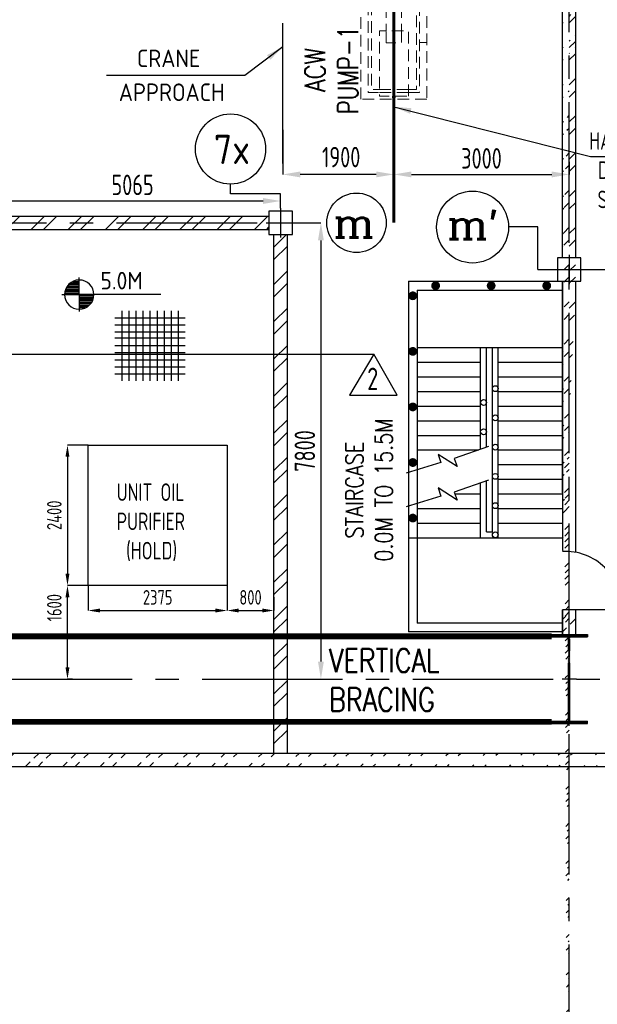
# Model space of a CAD drawing. Extents: x -7650383 to 4934791, y -114316 to 1826789.
# Tile 63 of 256: x 259994 to 269871, y 258396 to 275228. Entities that reach past the tile are written whole.
import ezdxf
from ezdxf.enums import TextEntityAlignment as Align

# ---------------------------------------------------------------- set-up
doc = ezdxf.new("R2010")
doc.units = 0
doc.header["$LTSCALE"] = 800
doc.header["$MEASUREMENT"] = 0
for name, pattern in [('CENTER', [2, 1.25, -0.25, 0.25, -0.25]), ('CENTER2', [1.125, 0.75, -0.125, 0.125, -0.125]), ('DASHDOT', [1, 0.5, -0.25, 0, -0.25]), ('HIDDEN', [0.375, 0.25, -0.125])]:
    doc.linetypes.add(name, pattern=pattern)
doc.layers.get('0').update_dxf_attribs({"linetype": 'CONTINUOUS'})
for name, color, linetype in [('0-7-COL', 2, 'CENTER'), ('Aux_col', 7, 'CONTINUOUS'), ('COL', 1, 'CENTER'), ('DIM', 4, 'CONTINUOUS'), ('FORMAT', 7, 'CONTINUOUS'), ('GRID', 8, 'CENTER'), ('HANGERS', 1, 'CONTINUOUS'), ('HATCH', 9, 'CONTINUOUS'), ('REV2', 2, 'CONTINUOUS'), ('STR', 2, 'CONTINUOUS'), ('T', 3, 'CONTINUOUS'), ('TEXT', 3, 'CONTINUOUS'), ('WALL', 6, 'CONTINUOUS')]:
    doc.layers.add(name, color=color, linetype=linetype)
doc.layers.add('EQPT', color=8, linetype='HIDDEN', lineweight=9)
doc.styles.add('ROMANC', font='romanc')
doc.styles.add('ROMANS', font='ISO9.shx', dxfattribs={"width": 0.8})
doc.styles.add('S1', font='SIMPLEX.SHX', dxfattribs={"height": 200})
doc.styles.add('S3', font='ROMANS1.SHX', dxfattribs={"width": 0.8})
doc.styles.get("Standard").update_dxf_attribs({"font": 'ISO9'})
doc.dimstyles.get("Standard").update_dxf_attribs({"dimtxt": 0.18, "dimasz": 0.18, "dimexe": 0.18, "dimexo": 0.0625, "dimgap": 0.09, "dimtad": 0, "dimtih": 1, "dimtoh": 1, "dimdec": 4, "dimzin": 0, "dimdsep": 46, "dimtxsty": 'Standard', "dimcen": 0.09, "dimadec": 0, "dimazin": 0, "dimtfac": 1, "dimtdec": 4, "dimtofl": 0, "dimtmove": 0, "dimatfit": 3, "dimfxl": 1, "dimtolj": 1, "dimtzin": 0, "dimarcsym": 0})
doc.dimstyles.new('STANDARD$0', dxfattribs={"dimtxt": 250, "dimasz": 200, "dimexe": 0, "dimexo": 0, "dimgap": 100, "dimtad": 1, "dimdec": 0, "dimzin": 0, "dimdsep": 46, "dimtxsty": 'S1', "dimcen": 0, "dimadec": 0, "dimazin": 0, "dimtfac": 1, "dimtdec": 0, "dimtmove": 2, "dimatfit": 3, "dimfxl": 1, "dimtolj": 1, "dimtzin": 0, "dimarcsym": 0})
pattern_1 = [(45, (177457.17, 215002.9), (-318.198, 318.198), []), (45, (177669.3, 215002.9), (-318.198, 318.198), [])]

# ---------------------------------------------------------------- blocks, each defined once
blk = doc.blocks.new('*D292')
at = {"layer": 'DIM', "color": 9, "linetype": 'Continuous', "lineweight": -2, "transparency": 16777216}
for p, q in [((264448, 271756), (265145, 271756)), ((265145, 271456), (265145, 264256)), ((265028, 263956), (265145, 263956))]:
    blk.add_line(p, q, dxfattribs=at)
at = {"layer": 'DIM', "color": 9, "linetype": 'Continuous', "transparency": 16777216}
for points in [[(265095, 271456), (265195, 271456), (265145, 271756)], [(265095, 264256), (265195, 264256), (265145, 263956)]]:
    blk.add_solid(points, dxfattribs=at)
at = {"layer": 'DIM', "linetype": 'Continuous', "transparency": 16777216, "insert": (264870, 267856), "char_height": 350, "attachment_point": 5, "rotation": 90, "style": 'ROMANS'}
blk.add_mtext('\\A1;7800', dxfattribs=at)
blk = doc.blocks.new('A$C41E52089')
at = {"layer": 'COL'}
h = blk.add_hatch(dxfattribs=at)
h.set_pattern_fill('ANSI31', color=256, scale=100, style=0)
h.paths.add_polyline_path([(310, -720), (0, -720), (0, -760), (310, -760)])
h.paths.add_polyline_path([(0, -720), (-310, -720), (-310, -760), (0, -760)])
h.paths.add_polyline_path([(0, 0), (-13, 0), (-13, -720), (0, -720)])
h.paths.add_polyline_path([(0, 720), (-13, 720), (-13, 0), (0, 0)])
h.paths.add_polyline_path([(12, 0), (0, 0), (0, -720), (12, -720)])
h.paths.add_polyline_path([(12, 720), (0, 720), (0, 0), (12, 0)])
h.paths.add_polyline_path([(310, 760), (0, 760), (0, 720), (12, 720), (310, 720)])
h.paths.add_polyline_path([(0, 760), (-310, 760), (-310, 720), (0, 720)])
for p, q in [((-310, 760), (310, 760)), ((-310, 760), (-310, 720)), ((-310, 720), (310, 720)), ((-13, -720), (-13, 720)), ((12, -720), (12, 720)), ((310, 760), (310, 720)), ((-310, -720), (310, -720)), ((-310, -760), (-310, -720)), ((-310, -760), (310, -760)), ((310, -760), (310, -720))]:
    blk.add_line(p, q, dxfattribs=at)
at = {"layer": 'COL', "color": 2}
for p, q in [((0, -800), (0, 800)), ((123, 0), (-123, 0))]:
    blk.add_line(p, q, dxfattribs=at)
blk = doc.blocks.new('*D382')
at = {"layer": 'DIM', "color": 9, "linetype": 'Continuous', "lineweight": -2, "transparency": 16777216}
for p, q in [((266391, 272999), (266391, 272583)), ((269391, 272796), (269391, 272583)), ((266691, 272583), (269091, 272583))]:
    blk.add_line(p, q, dxfattribs=at)
at = {"layer": 'DIM', "color": 9, "linetype": 'Continuous', "transparency": 16777216}
for points in [[(266691, 272633), (266691, 272533), (266391, 272583)], [(269091, 272633), (269091, 272533), (269391, 272583)]]:
    blk.add_solid(points, dxfattribs=at)
at = {"layer": 'DIM', "linetype": 'Continuous', "transparency": 16777216, "insert": (267891, 272858), "char_height": 350, "attachment_point": 5, "style": 'ROMANS'}
blk.add_mtext('\\A1;3000', dxfattribs=at)
blk = doc.blocks.new('A$C7AD0325D')
at = {"layer": 'EQPT'}
for p, q in [((12740, 3210), (12340, 3055)), ((12740, 3210), (14140, 3210)), ((14140, 3210), (14540, 3055)), ((14140, 3210), (14140, 2290)), ((12340, 2486), (12340, 3014)), ((14540, 2486), (14540, 3014)), ((14540, 2486), (14540, 3014)), ((12340, 2445), (12740, 2290)), ((14540, 2445), (14140, 2290)), ((17597, 1948), (17597, 2405)), ((17599, 1948), (17599, 2405)), ((17599, 2405), (17980, 2339)), ((19076, 2313), (19432, 2380)), ((19432, 1974), (19432, 2380)), ((19434, 1974), (19434, 2380)), ((12740, 2290), (14140, 2290)), ((17980, 2015), (17980, 2339)), ((17980, 2339), (18020, 2339)), ((19076, 2313), (19011, 2313)), ((19076, 2040), (19076, 2313)), ((19076, 2040), (19011, 2040)), ((19076, 2040), (19432, 1974)), ((17599, 1948), (17980, 2015)), ((17980, 2015), (18020, 2015)), ((12740, 510), (12340, 355)), ((12740, 510), (14140, 510)), ((14140, 510), (14540, 355)), ((14140, 510), (14140, -410)), ((12340, -214), (12340, 314)), ((14540, -214), (14540, 314)), ((14540, -214), (14540, 314)), ((12340, -213), (12740, -368)), ((14540, -255), (14140, -410)), ((12740, -410), (14140, -410)), ((17597, -895), (17597, -1352)), ((17599, -895), (17980, -961)), ((17599, -895), (17599, -1352)), ((17980, -1285), (17980, -961)), ((17980, -961), (18020, -961)), ((19076, -987), (19011, -987)), ((19076, -987), (19432, -920)), ((19076, -1260), (19076, -987)), ((19432, -1326), (19432, -920)), ((19434, -1326), (19434, -920)), ((17599, -1352), (17980, -1285)), ((17980, -1285), (18020, -1285)), ((19076, -1260), (19011, -1260)), ((19076, -1260), (19432, -1326))]:
    blk.add_line(p, q, dxfattribs=at)
for points in [[(12740, 3334), (12740, 2166), (12710, 2166), (12710, 3334)], [(12770, 3334), (12770, 2166), (12740, 2166), (12740, 3334)], [(12340, 3175), (12340, 2325), (12318, 2325), (12318, 3175)], [(12362, 3175), (12362, 2325), (12340, 2325), (12340, 3175)], [(14518, 3175), (14518, 2325), (14540, 2325), (14540, 3175)], [(14540, 3175), (14540, 2325), (14562, 2325), (14562, 3175)], [(12740, 634), (12740, -534), (12710, -534), (12710, 634)], [(12770, 634), (12770, -534), (12740, -534), (12740, 634)], [(12340, 475), (12340, -375), (12318, -375), (12318, 475)], [(12362, 475), (12362, -375), (12340, -375), (12340, 475)], [(14540, 475), (14540, -375), (14562, -375), (14562, 475)]]:
    blk.add_lwpolyline(points, close=True, dxfattribs=at)
for points in [[(17978, 2384), (17978, 2702), (19103, 2702), (19103, 382), (17978, 382), (17978, 1959)], [(14540, 475), (14518, 475), (14518, -375), (14540, -375)], [(17978, -900), (17978, -598), (19103, -598), (19103, -2918), (17978, -2918), (17978, -1346)]]:
    blk.add_lwpolyline(points, dxfattribs=at)
at = {"layer": 'EQPT', "flags": 128}
for points in [[(18981, 2383), (18981, 2595), (18101, 2595), (18101, 2339)], [(18411, 2545), (18156, 2545), (18156, 2339)], [(18671, 2384), (18671, 2572), (18411, 2572), (18411, 2384)], [(18671, 2545), (18411, 2545)], [(18926, 2313), (18926, 2545), (18671, 2545)], [(18040, 2405), (18020, 2405), (18020, 1948), (18040, 1948), (18040, 2405)], [(18040, 2405), (18060, 2405), (18060, 1948), (18040, 1948), (18040, 2405)], [(18411, 2425), (18257, 2425), (18257, 2339)], [(18356, 2339), (18366, 2352), (18379, 2362)], [(18720, 2364), (18720, 2384), (18363, 2384), (18363, 2364), (18720, 2364)], [(18379, 2364), (18379, 1990)], [(18407, 2384), (18411, 2387)], [(18825, 2313), (18825, 2425), (18671, 2425)], [(18671, 2387), (18676, 2384)], [(18704, 2364), (18704, 1990)], [(18704, 2362), (18729, 2313)], [(18040, 2177), (18040, 2339)], [(18040, 2177), (18040, 2339)], [(18379, 2339), (18060, 2339)], [(18704, 2313), (18970, 2313)], [(18990, 1999), (18970, 1999), (18970, 2355), (18990, 2355), (18990, 1999)], [(18990, 2177), (18990, 2355)], [(18990, 1999), (19011, 1999), (19011, 2355), (18990, 2355), (18990, 1999)], [(18040, 2015), (18040, 2177)], [(18671, 1929), (18825, 1929), (18825, 2040)], [(18704, 2040), (18970, 2040)], [(18704, 1992), (18729, 2040)], [(18791, 545), (18926, 545), (18926, 2040)], [(18990, 2177), (19107, 2177)], [(18990, 1999), (18990, 2177)], [(18379, 2015), (18060, 2015)], [(18101, 2015), (18101, 495), (18293, 495)], [(18156, 2015), (18156, 545), (18291, 545)], [(18257, 2015), (18257, 1929), (18411, 1929)], [(18379, 1992), (18366, 2002), (18356, 2015)], [(18720, 1970), (18720, 1990), (18363, 1990), (18363, 1970), (18720, 1970)], [(18411, 1967), (18407, 1970)], [(18411, 1970), (18411, 1548)], [(18671, 1970), (18671, 1548)], [(18676, 1970), (18671, 1967)], [(18789, 495), (18981, 495), (18981, 1967)], [(18789, 430), (18789, 1548), (18293, 1548), (18293, 430), (18789, 430)], [(18417, 1345), (18411, 1345), (18411, 1548)], [(18671, 1548), (18671, 1345), (18418, 1345)], [(19104, 1350), (18981, 1350)], [(18291, 545), (18791, 545)], [(18293, 495), (18789, 495)], [(18566, 430), (18566, 405), (18516, 405), (18516, 430)], [(18981, -917), (18981, -705), (18101, -705), (18101, -961)], [(18411, -755), (18156, -755), (18156, -961)], [(18671, -916), (18671, -728), (18411, -728), (18411, -916)], [(18671, -755), (18411, -755)], [(18926, -987), (18926, -755), (18671, -755)], [(18040, -895), (18020, -895), (18020, -1352), (18040, -1352), (18040, -895)], [(18040, -895), (18060, -895), (18060, -1352), (18040, -1352), (18040, -895)], [(18040, -1123), (18040, -961)], [(18040, -1123), (18040, -961)], [(18379, -961), (18060, -961)], [(18411, -875), (18257, -875), (18257, -961)], [(18356, -961), (18366, -948), (18379, -938)], [(18720, -936), (18720, -916), (18363, -916), (18363, -936), (18720, -936)], [(18379, -936), (18379, -1310)], [(18407, -916), (18411, -913)], [(18825, -987), (18825, -875), (18671, -875)], [(18671, -913), (18676, -916)], [(18704, -936), (18704, -1310)], [(18704, -938), (18729, -987)], [(18704, -987), (18970, -987)], [(18990, -1301), (18970, -1301), (18970, -945), (18990, -945), (18990, -1301)], [(18990, -1123), (18990, -945)], [(18990, -1301), (19011, -1301), (19011, -945), (18990, -945), (18990, -1301)], [(18990, -1123), (18990, -945)], [(18040, -1285), (18040, -1123)], [(18990, -1123), (19107, -1123)], [(18990, -1301), (18990, -1123)], [(18379, -1285), (18060, -1285)], [(18101, -1285), (18101, -2805), (18293, -2805)], [(18156, -1285), (18156, -2755), (18291, -2755)], [(18257, -1285), (18257, -1371), (18411, -1371)], [(18379, -1308), (18366, -1298), (18356, -1285)], [(18720, -1330), (18720, -1310), (18363, -1310), (18363, -1330), (18720, -1330)], [(18411, -1333), (18407, -1330)], [(18411, -1330), (18411, -1752)], [(18671, -1371), (18825, -1371), (18825, -1260)], [(18671, -1330), (18671, -1752)], [(18676, -1330), (18671, -1333)], [(18704, -1260), (18970, -1260)], [(18704, -1308), (18729, -1260)], [(18789, -2805), (18981, -2805), (18981, -1333)], [(18791, -2755), (18926, -2755), (18926, -1260)], [(18789, -2870), (18789, -1752), (18293, -1752), (18293, -2870), (18789, -2870)], [(18417, -1955), (18411, -1955), (18411, -1752)], [(18671, -1752), (18671, -1955), (18418, -1955)], [(19104, -1950), (18981, -1950)], [(18291, -2755), (18791, -2755)], [(18293, -2805), (18789, -2805)], [(18566, -2870), (18566, -2895), (18516, -2895), (18516, -2870)]]:
    blk.add_lwpolyline(points, dxfattribs=at)
blk = doc.blocks.new('*D436')
at = {"layer": 'DIM', "color": 9, "linetype": 'Continuous', "lineweight": -2, "transparency": 16777216}
for p, q in [((264491, 273348), (264491, 272583)), ((266391, 273305), (266391, 272583)), ((266091, 272583), (264791, 272583))]:
    blk.add_line(p, q, dxfattribs=at)
at = {"layer": 'DIM', "color": 9, "linetype": 'Continuous', "transparency": 16777216}
for points in [[(264791, 272633), (264791, 272533), (264491, 272583)], [(266091, 272633), (266091, 272533), (266391, 272583)]]:
    blk.add_solid(points, dxfattribs=at)
at = {"layer": 'DIM', "linetype": 'Continuous', "transparency": 16777216, "insert": (265491, 272880), "char_height": 350, "attachment_point": 5, "style": 'ROMANS'}
blk.add_mtext('\\A1;1900', dxfattribs=at)
blk = doc.blocks.new('*X52')
at = {"color": 0}
for p, q in [((36102, 29300), (36330, 29300)), ((36115, 29325), (36330, 29325)), ((36132, 29350), (36330, 29350)), ((36154, 29375), (36330, 29375)), ((36183, 29400), (36330, 29400)), ((36226, 29425), (36330, 29425)), ((36080, 29200), (36330, 29200)), ((36081, 29225), (36330, 29225)), ((36085, 29250), (36330, 29250)), ((36092, 29275), (36330, 29275))]:
    blk.add_line(p, q, dxfattribs=at)
blk = doc.blocks.new('LEVEL')
for p, q in [((0, 0), (0, 294)), ((-295, 0), (0, 0)), ((1393, 0), (0, 0)), ((0, 0), (0, -290))]:
    blk.add_line(p, q)
for start, end in [(90, 180), (0, 90), (180, 270), (270, 0)]:
    blk.add_arc((0, 0), 250, start, end)
blk.add_blockref('*X52', (-36330, -29198))
at = {"rotation": 180}
blk.add_blockref('*X52', (36330, 29198), dxfattribs=at)
at = {"flags": 4}
blk.add_attdef('LEVEL', (336, 101), '', height=250, dxfattribs=at)
blk = doc.blocks.new('Grating')
at = {"layer": 'TEXT', "flags": 128}
for points in [[(323166, 256595), (323166, 254195)], [(323406, 256595), (323406, 254195)], [(323646, 256595), (323646, 254195)], [(323646, 256595), (323646, 254195)], [(323886, 256595), (323886, 254195)], [(324126, 256595), (324126, 254195)], [(324126, 256595), (324126, 254195)], [(324366, 256595), (324366, 254195)], [(324366, 256595), (324366, 254195)], [(324606, 256595), (324606, 254195)], [(324846, 256595), (324846, 254195)], [(325086, 256595), (325086, 254195)], [(322926, 256355), (325326, 256355)], [(322926, 256115), (325326, 256115)], [(322926, 255875), (325326, 255875)], [(322926, 255668), (325326, 255668)], [(322926, 255411), (325326, 255411)], [(322926, 255171), (325326, 255171)], [(322926, 254915), (325326, 254915)], [(322926, 254675), (325326, 254675)], [(322926, 254435), (325326, 254435)]]:
    blk.add_lwpolyline(points, dxfattribs=at)
blk = doc.blocks.new('*D488')
at = {"layer": 'DIM', "color": 9, "lineweight": -2, "transparency": 16777216}
for p, q in [((260898, 265556), (260811, 265556)), ((260811, 264156), (260811, 265356)), ((260898, 263956), (260811, 263956))]:
    blk.add_line(p, q, dxfattribs=at)
at = {"layer": 'DIM', "color": 9, "transparency": 16777216}
for points in [[(260777, 265356), (260844, 265356), (260811, 265556)], [(260777, 264156), (260844, 264156), (260811, 263956)]]:
    blk.add_solid(points, dxfattribs=at)
at = {"layer": 'DIM', "transparency": 16777216, "insert": (260586, 265177), "char_height": 250, "attachment_point": 5, "rotation": 90, "style": 'ROMANS'}
blk.add_mtext('\\A1;1600', dxfattribs=at)
blk = doc.blocks.new('*D489')
at = {"layer": 'DIM', "color": 9, "lineweight": -2, "transparency": 16777216}
for p, q in [((263541, 265355), (263541, 265128)), ((264341, 265355), (264341, 265128)), ((263741, 265128), (264141, 265128))]:
    blk.add_line(p, q, dxfattribs=at)
at = {"layer": 'DIM', "color": 9, "transparency": 16777216}
for points in [[(263741, 265162), (263741, 265095), (263541, 265128)], [(264141, 265162), (264141, 265095), (264341, 265128)]]:
    blk.add_solid(points, dxfattribs=at)
at = {"layer": 'DIM', "transparency": 16777216, "insert": (263941, 265353), "char_height": 250, "attachment_point": 5, "style": 'ROMANS'}
blk.add_mtext('\\A1;800', dxfattribs=at)
blk = doc.blocks.new('*D490')
at = {"layer": 'DIM', "color": 9, "lineweight": -2, "transparency": 16777216}
for p, q in [((261166, 267956), (260811, 267956)), ((260811, 267756), (260811, 265756)), ((261166, 265556), (260811, 265556))]:
    blk.add_line(p, q, dxfattribs=at)
at = {"layer": 'DIM', "color": 9, "transparency": 16777216}
for points in [[(260777, 267756), (260844, 267756), (260811, 267956)], [(260777, 265756), (260844, 265756), (260811, 265556)]]:
    blk.add_solid(points, dxfattribs=at)
at = {"layer": 'DIM', "transparency": 16777216, "insert": (260586, 266756), "char_height": 250, "attachment_point": 5, "rotation": 90, "style": 'ROMANS'}
blk.add_mtext('\\A1;2400', dxfattribs=at)
blk = doc.blocks.new('*D491')
at = {"layer": 'DIM', "color": 9, "lineweight": -2, "transparency": 16777216}
for p, q in [((261166, 265556), (261166, 265128)), ((263541, 265556), (263541, 265128)), ((261366, 265128), (263341, 265128))]:
    blk.add_line(p, q, dxfattribs=at)
at = {"layer": 'DIM', "color": 9, "transparency": 16777216}
for points in [[(261366, 265162), (261366, 265095), (261166, 265128)], [(263341, 265162), (263341, 265095), (263541, 265128)]]:
    blk.add_solid(points, dxfattribs=at)
at = {"layer": 'DIM', "transparency": 16777216, "insert": (262354, 265353), "char_height": 250, "attachment_point": 5, "style": 'ROMANS'}
blk.add_mtext('\\A1;2375', dxfattribs=at)
blk = doc.blocks.new('REV-2')
at = {"layer": 'REV2', "color": 20, "linetype": 'Continuous'}
for p, q in [((37170, 56645), (36750, 55946)), ((37569, 55946), (37170, 56645)), ((36750, 55946), (37569, 55946))]:
    blk.add_line(p, q, dxfattribs=at)
at = {"layer": 'REV2', "color": 20, "linetype": 'Continuous', "style": 'ROMANS', "width": 0.8}
blk.add_text('2', height=383, dxfattribs=at).set_placement((37056, 56034))
blk = doc.blocks.new('*D494')
at = {"layer": 'DIM', "color": 9, "linetype": 'Continuous', "lineweight": -2, "transparency": 16777216}
for p, q in [((259391, 272339), (259391, 272129)), ((259691, 272129), (264156, 272129)), ((264456, 272006), (264456, 272129))]:
    blk.add_line(p, q, dxfattribs=at)
at = {"layer": 'DIM', "color": 9, "linetype": 'Continuous', "transparency": 16777216}
for points in [[(259691, 272179), (259691, 272079), (259391, 272129)], [(264156, 272179), (264156, 272079), (264456, 272129)]]:
    blk.add_solid(points, dxfattribs=at)
at = {"layer": 'DIM', "linetype": 'Continuous', "transparency": 16777216, "insert": (261924, 272404), "char_height": 350, "attachment_point": 5, "style": 'ROMANS'}
blk.add_mtext('\\A1;5065', dxfattribs=at)
blk = doc.blocks.new('star')
at = {"layer": 'HATCH'}
h = blk.add_hatch(dxfattribs=at)
h.set_pattern_fill('ANSI32', color=256, scale=1200, style=0)
h.set_pattern_definition([(45, (6054.24, -52339.4), (-318.198, 318.198), []), (45, (6266.37, -52339.4), (-318.198, 318.198), [])])
edge = h.paths.add_edge_path()
edge.add_line((92049, 49704), (92049, 50135))
edge.add_line((91819, 49704), (91819, 50135))
at = {"layer": 'DIM', "const_width": 75, "flags": 128}
for points, elevation in [([(89649, 55716, 1), (89649, 55641, 1)], -24), ([(90599, 55716, 1), (90599, 55641, 1)], -24), ([(91549, 55716, 1), (91549, 55641, 1)], -24), ([(89259, 55543, -1), (89259, 55468, -1)], -370380), ([(89259, 54593, -1), (89259, 54518, -1)], -370380), ([(89259, 53643, -1), (89259, 53568, -1)], -370380), ([(89259, 52693, -1), (89259, 52618, -1)], -370380), ([(89259, 51743, -1), (89259, 51668, -1)], -370380)]:
    blk.add_lwpolyline(points, format="xyb", close=True, dxfattribs=dict(at, elevation=elevation))
at = {"layer": 'FORMAT', "elevation": 0, "flags": 128}
for points in [[(90556, 52928), (89966, 52724), (90016, 52585), (89693, 52795), (89737, 52653), (89148, 52472)], [(90556, 52353), (89966, 52149), (90016, 52009), (89693, 52220), (89737, 52078), (89148, 51897)]]:
    blk.add_lwpolyline(points, dxfattribs=at)
at = {"layer": 'STR'}
for p, q in [((89334, 54620, -363352), (91819, 54620, -14056)), ((90419, 52880, 0), (90419, 54620, 0)), ((90519, 52915, 0), (90519, 54620, 0)), ((90619, 51470, 0), (90619, 54620, 0)), ((90719, 51370, 0), (90719, 54620, 0)), ((89334, 54370, 0), (90419, 54370, 0)), ((90719, 54370, 0), (91819, 54370, 0)), ((89334, 54120, 0), (90419, 54120, 0)), ((90719, 54120, 0), (91819, 54120, 0)), ((89334, 53870, 0), (90419, 53870, 0)), ((90719, 53870, 0), (91819, 53870, 0)), ((89284, 53620, 0), (89294, 53620, 0)), ((89334, 53620, 0), (90419, 53620, 0)), ((90719, 53620, 0), (91819, 53620, 0)), ((89334, 53370, 0), (90419, 53370, 0)), ((90719, 53370, 0), (91819, 53370, 0)), ((89334, 53120, 0), (90419, 53120, 0)), ((90719, 53120, 0), (91819, 53120, 0)), ((89334, 52870, 0), (90387, 52870, 0)), ((90719, 52870, 0), (91819, 52870, 0)), ((90719, 52620, 0), (91819, 52620, 0)), ((90719, 52370, 0), (91819, 52370, 0)), ((90419, 51370, 0), (90419, 52305, 0)), ((90519, 51470, 0), (90519, 52340, 0)), ((89977, 52120, 0), (90419, 52120, 0)), ((90719, 52120, 0), (91819, 52120, 0)), ((89334, 51870, 0), (90419, 51870, 0)), ((90719, 51870, 0), (91819, 51870, 0)), ((89334, 51620, 0), (90419, 51620, 0)), ((90719, 51620, 0), (91819, 51620, 0)), ((89184, 51370, -370380), (90419, 51370, 0)), ((90419, 51370, 0), (91819, 51370, 0)), ((90519, 51470, 0), (90619, 51470, 0))]:
    blk.add_line(p, q, dxfattribs=at)
for centre in [(90669, 53918, 0), (90469, 53681, 0), (90669, 53418, 0), (90469, 53181, 0), (90669, 52918, 0), (90669, 52418, 0), (90669, 51918, 0), (90669, 51419, 0)]:
    blk.add_circle(centre, 50, dxfattribs=at)
at = {"layer": 'WALL'}
for p, q in [((89184, 55754), (89184, 49760)), ((89184, 55754, -370380), (91819, 55754, 0)), ((91819, 52135), (91819, 55754)), ((91819, 52135), (91819, 55754)), ((91819, 55754), (91819, 51149)), ((92049, 51135), (92049, 55754)), ((89334, 55604), (89334, 49910)), ((89334, 55604, -370380), (91819, 55604, -370380)), ((91819, 55604, -370380), (91819, 51370, -370380)), ((92819, 50135, 0), (91819, 50135, 0)), ((91819, 50135), (91819, 49760)), ((91819, 49910), (89334, 49910)), ((91819, 49760), (89184, 49760))]:
    blk.add_line(p, q, dxfattribs=at)
blk.add_arc((91871, 50187, 0), 949, 356.8572, 93.1428, dxfattribs=at)

msp = doc.modelspace()

# ---------------------------------------------------------------- hatches: boundary and pattern name
at = {"layer": 'HATCH'}
h = msp.add_hatch(dxfattribs=at)
h.set_pattern_fill('ANSI32', color=256, scale=1200, style=0)
h.set_pattern_definition([(45, (183511.4, 165326.16), (-318.198, 318.198), []), (45, (183723.54, 165326.16), (-318.198, 318.198), [])])
edge = h.paths.add_edge_path()
edge.add_line((269276.2, 266137.9), (269276.2, 270647.9))
edge.add_line((269391.2, 257556.7), (269391.2, 330138.3))
edge.add_line((269506.2, 266137.9), (269506.2, 270647.9))
h = msp.add_hatch(dxfattribs=at)
h.set_pattern_fill('ANSI32', color=256, scale=1200, style=0)
h.set_pattern_definition([(45, (183511.4, 165434.7), (-318.198, 318.198), []), (45, (183723.54, 165434.7), (-318.198, 318.198), [])])
edge = h.paths.add_edge_path()
edge.add_line((269276.2, 271157.6), (269276.2, 277755.3))
edge.add_line((269391.2, 244446.4), (269391.2, 314751.6))
edge.add_line((269506.2, 271157.6), (269506.2, 277755.3))
h = msp.add_hatch(dxfattribs=at)
h.set_pattern_fill('ANSI32', color=256, scale=1200, style=0)
h.set_pattern_definition(pattern_1)
h.paths.add_polyline_path([(247371.2, 267306.4), (247601.2, 267306.4), (247601.2, 262686.5), (247371.2, 262686.5)])
h.paths.add_polyline_path([(247371.2, 271871.4), (247601.2, 271871.4), (247601.2, 269006.4), (247371.2, 269006.4)])
h.paths.add_polyline_path([(247371.2, 271871.4), (249191.2, 271871.4), (249191.2, 271641.4), (247371.2, 271641.4)])
h.paths.add_polyline_path([(259591.2, 271871.4), (264256.2, 271871.4), (264256.2, 271641.4), (259591.2, 271641.4)])
h = msp.add_hatch(dxfattribs=at)
h.set_pattern_fill('ANSI32', color=256, scale=1200, style=0)
h.set_pattern_definition(pattern_1)
h.paths.add_polyline_path([(264341.2, 271556.4), (264571.2, 271556.4), (264571.2, 262686.4), (264341.2, 262686.4)])
h = msp.add_hatch(dxfattribs=at)
h.set_pattern_fill('ANSI32', color=256, scale=1200, style=0)
h.set_pattern_definition([(45, (185011.4, 165104.88), (-318.198, 318.198), []), (45, (185223.54, 165104.88), (-318.198, 318.198), [])])
edge = h.paths.add_edge_path()
edge.add_line((273391.2, 262456.3), (237391.2, 262456.6))
edge.add_line((273391.2, 262686.3), (237391.2, 262686.6))

# ---------------------------------------------------------------- linework, layer by layer
at = {"color": 3}
for p, q in [((259591.2, 271871.4), (264256.2, 271871.4)), ((259591.2, 271641.4), (264256.2, 271641.4)), ((264341.2, 262686.4), (264341.2, 271556.4)), ((264571.2, 262686.4), (264571.2, 271556.4))]:
    msp.add_line(p, q, dxfattribs=at)
at = {"flags": 128}
msp.add_lwpolyline([(264456.2, 272006.4), (264456.2, 272251.9), (263599.7, 272251.9), (263599.7, 272417.1)], dxfattribs=at)
at = {"layer": '0-7-COL', "linetype": 'CENTER2', "ltscale": 4}
msp.add_line((264490.9, 272767.9), (264490.9, 275170.7), dxfattribs=at)
at = {"layer": '0-7-COL', "linetype": 'CENTER2', "ltscale": 2, "const_width": 50, "flags": 128}
msp.add_lwpolyline([(266391.2, 271756.4), (266391.2, 288334)], dxfattribs=at)
at = {"layer": '0-7-COL', "color": 6, "linetype": 'Continuous'}
msp.add_circle((263599.7, 273017.1), 600, dxfattribs=at)
at = {"layer": 'Aux_col'}
for p, q in [((264656.2, 271956.4), (264256.2, 271956.4)), ((264256.2, 271956.4), (264256.2, 271556.4)), ((264456.2, 272006.4), (264456.2, 271506.4)), ((264656.2, 271556.4), (264656.2, 271956.4)), ((264206.2, 271756.4), (264706.2, 271756.4)), ((264256.2, 271556.4), (264656.2, 271556.4)), ((269391.2, 271207.6), (269391.2, 270707.6)), ((269591.2, 271157.6), (269191.2, 271157.6)), ((269191.2, 271157.6), (269191.2, 270757.6)), ((269591.2, 270757.6), (269591.2, 271157.6)), ((269141.2, 270957.6), (269641.2, 270957.6)), ((269191.2, 270757.6), (269591.2, 270757.6))]:
    msp.add_line(p, q, dxfattribs=at)
at = {"layer": 'DIM'}
for centre, radius in [((265753.6, 271756.4), 508.6), ((267738.6, 271683.3), 615.4)]:
    msp.add_circle(centre, radius, dxfattribs=at)
at = {"layer": 'GRID', "linetype": 'CENTER2', "ltscale": 4}
for p, q in [((269391.2, 253416), (269391.2, 303591)), ((247252, 271756.4), (265245, 271756.4)), ((268853.4, 270956.4), (290673.5, 270956.4)), ((191114.6, 263956.4), (306850.7, 263956.4))]:
    msp.add_line(p, q, dxfattribs=at)
at = {"layer": 'GRID', "linetype": 'CENTER2', "ltscale": 4, "flags": 128}
msp.add_lwpolyline([(268853.4, 270956.4), (268853.4, 271686.1), (268354, 271686.1)], dxfattribs=at)
at = {"layer": 'HANGERS', "flags": 128}
msp.add_lwpolyline([(258771.9, 304043.3), (247428.5, 296330.3), (260898.5, 296330.3), (256868.8, 287847.9), (254934.3, 287847.9), (233958.5, 296330.3), (218302.3, 272900.3), (228301.3, 270706.6), (244270.3, 270673.2), (251935.4, 276699), (256599.6, 269508.6), (266050.3, 269508.6)], dxfattribs=at)
at = {"layer": 'STR', "color": 7, "linetype": 'DASHDOT', "const_width": 100}
for points in [[(259691.2, 264686.4), (269091.2, 264686.4)], [(259691.2, 263226.4), (269091.2, 263226.4)]]:
    msp.add_lwpolyline(points, dxfattribs=at)
at = {"layer": 'WALL'}
for p, q in [((269276.2, 271156.4), (269276.2, 277755.3)), ((269506.2, 271156.4), (269506.2, 277755.3)), ((269276.2, 272756.4), (269276.2, 277656.4)), ((269506.2, 272756.4), (269506.2, 277656.4)), ((269276.2, 264716.4), (269276.2, 265137.9)), ((269276.2, 264716.4), (269276.2, 265137.9)), ((269276.2, 265137.9, 53901.1), (269276.2, 264716.4, 1249.2)), ((269506.2, 264706.4), (269506.2, 265137.9)), ((269506.2, 264706.4), (269506.2, 265137.9)), ((269176.2, 264716.4), (269276.2, 264716.4)), ((273391.2, 262686.3), (237391.2, 262686.6)), ((273391.2, 262456.3), (237391.2, 262456.6))]:
    msp.add_line(p, q, dxfattribs=at)
msp.add_lwpolyline([(261166.2, 267956.4), (263541.2, 267956.4), (263541.2, 265556.4), (261166.2, 265556.4)], close=True, dxfattribs=at)

# ---------------------------------------------------------------- block references
for name, p in [('A$C7AD0325D', (247851.2, 276789.4)), ('star', (177457.2, 215002.9)), ('REV-2', (228880.8, 212863.4))]:
    msp.add_blockref(name, p)
ref = msp.add_blockref('LEVEL', (261011.9, 270527.9))
ref.add_attrib('LEVEL', '5.0M', (261374.6, 270617.3), dxfattribs={"height": 300})
at = {"layer": 'COL'}
msp.add_blockref('A$C41E52089', (269391.2, 263956.4), dxfattribs=at)
at = {"layer": 'DIM', "xscale": 0.5, "yscale": 0.5, "zscale": 0.5}
msp.add_blockref('Grating', (100158.9, 141954.9), dxfattribs=at)

# ---------------------------------------------------------------- texts
at = {"layer": '0-7-COL', "color": 6, "linetype": 'Continuous', "style": 'ROMANS'}
msp.add_text('7x', height=500, dxfattribs=at).set_placement((263623.4, 273011.1), align=Align.MIDDLE)
at = {"layer": 'T', "style": 'S3'}
for s, width, p in [('PUMP-1', 0.75, (265783.7, 274368.5)), ('ACW', 0.8, (265218.7, 274373.3))]:
    msp.add_text(s, height=350, rotation=90, dxfattribs=dict(at, width=width)).set_placement(p, align=Align.CENTER)
at = {"layer": 'T', "insert": (265569.7, 265354.4, -320869.7), "char_height": 300, "width": 3893.798, "attachment_point": 1, "rotation": 90, "style": 'S3'}
msp.add_mtext('\\pi1004;STAIRCASE \\P\\pi609.76;0.0M TO 15.5M', dxfattribs=at)
at = {"layer": 'T', "insert": (265283.7, 264472.3), "char_height": 400, "width": 3063.332, "attachment_point": 1, "style": 'S3'}
msp.add_mtext('VERTICAL BRACING', dxfattribs=at)
at = {"layer": 'TEXT'}
for s, height, style, p in [('CRANE ', 300, 'ROMANS', (262626.2, 274567.1)), ('APPROACH', 300, 'ROMANS', (262594, 273988)), ("m'", 500, 'ROMANC', (267742.7, 271729.2)), ('m', 500, 'ROMANC', (265711.4, 271756.4))]:
    msp.add_text(s, height=height, dxfattribs=dict(at, style=style)).set_placement(p, align=Align.MIDDLE)
at = {"layer": 'TEXT', "attachment_point": 1, "style": 'ROMANS'}
for s, insert, char_height, width in [('\\pi816.75;MONORAIL FOR \\P\\pi199.61;HANDLING OF ACW & \\P\\pi348.18;DMCW PUMPS FROM \\P\\pi342.47;SOFIT OF EL. 9.0 M \\P\\pi1605.3;FLOOR', (269533.2, 273806.1), 300, 4273.502), ('\\pi173.19;MONORAIL FOR \\P\\pi298.9;HANDLING OF \\P\\pi53.19;VACUUM PUMPS \\P\\pi98.904;FROM SOFIT OF \\P\\pi58.904;EL. 9.0M FLOOR', (220522.6, 269512.6), 300, 2986.379), ('\\pi122.45;UNIT OIL \\P\\pi122.45;PURIFIER \\P\\pi282.45;(HOLD)', (261530.7, 267301.7), 300, 1742.051), ('\\pi244.39;MONORAIL FOR \\P\\pi124.39;HANDLING OF BF \\P\\pi301.06;VALVES FROM \\P\\pi77.725;SOFIT OF EL. 10M \\P\\pi674.39;FLOOR.', (227849.6, 266697.6), 175, 2028.783)]:
    msp.add_mtext(s, dxfattribs=dict(at, insert=insert, char_height=char_height, width=width))

# ---------------------------------------------------------------- dimensions: what is measured, and where the dimension line sits
at = {"layer": 'DIM', "linetype": 'Continuous'}
dim = msp.add_linear_dim(base=(264490.9, 272583.4), p1=(266391.2, 273304.7), p2=(264490.9, 273348), dimstyle='STANDARD$0', override={"dimtxt": 350, "dimasz": 300, "dimtxsty": 'ROMANS', "dimclrd": 9, "dimclre": 9, "dimclrt": 256, "dimtix": 1, "dimatfit": 0}, dxfattribs=at)
dim.commit()
dim.dimension.update_dxf_attribs({"geometry": '*D436', "text_midpoint": (265490.7, 272879.7), "dimtype": 160})
for base, p1, p2, picture, middle in [((269391.3, 272583.4), (266391.2, 272999.3), (269391.3, 272795.6), '*D382', (267891.3, 272858.4)), ((264456.2, 272129.2), (259391.3, 272339.1), (264456.2, 272006.4), '*D494', (261923.8, 272404.2))]:
    dim = msp.add_linear_dim(base=base, p1=p1, p2=p2, dimstyle='STANDARD$0', override={"dimtxt": 350, "dimasz": 300, "dimtxsty": 'ROMANS', "dimclrd": 9, "dimclre": 9, "dimclrt": 256, "dimtix": 1, "dimatfit": 0}, dxfattribs=at)
    dim.commit()
    dim.dimension.update_dxf_attribs({"geometry": picture, "text_midpoint": middle})
dim = msp.add_linear_dim(base=(265145.5, 263956.4), p1=(264447.7, 271756.4), p2=(265027.6, 263956.4), angle=90, dimstyle='STANDARD$0', override={"dimtxt": 350, "dimasz": 300, "dimtxsty": 'ROMANS', "dimclrd": 9, "dimclre": 9, "dimclrt": 256, "dimtix": 1, "dimatfit": 0}, dxfattribs=at)
dim.commit()
dim.dimension.update_dxf_attribs({"geometry": '*D292', "text_midpoint": (264870.5, 267856.4)})
at = {"layer": 'DIM'}
dim = msp.add_linear_dim(base=(260810.6, 265556.4), p1=(261166.2, 267956.4), p2=(261166.2, 265556.4), angle=90, dimstyle='STANDARD$0', override={"dimtxsty": 'ROMANS', "dimclrd": 9, "dimclre": 9, "dimclrt": 256, "dimtix": 1, "dimatfit": 0, "dimfxl": 0.18}, dxfattribs=at)
dim.commit()
dim.dimension.update_dxf_attribs({"geometry": '*D490', "text_midpoint": (260585.6, 266756.4)})
dim = msp.add_linear_dim(base=(260810.6, 265556.4), p1=(260898, 263956.4), p2=(260898, 265556.4), angle=90, dimstyle='STANDARD$0', override={"dimtxsty": 'ROMANS', "dimclrd": 9, "dimclre": 9, "dimclrt": 256, "dimtix": 1, "dimatfit": 0, "dimfxl": 0.18}, dxfattribs=at)
dim.commit()
dim.dimension.update_dxf_attribs({"geometry": '*D488', "text_midpoint": (260585.6, 265177.2), "dimtype": 160})
for base, p1, p2, picture, middle in [((263541.2, 265128.4), (261166.2, 265556.4), (263541.2, 265556.4), '*D491', (262353.7, 265353.4)), ((264341.2, 265128.4), (263541.2, 265354.6), (264341.2, 265354.6), '*D489', (263941.2, 265353.4))]:
    dim = msp.add_linear_dim(base=base, p1=p1, p2=p2, dimstyle='STANDARD$0', override={"dimtxsty": 'ROMANS', "dimclrd": 9, "dimclre": 9, "dimclrt": 256, "dimtix": 1, "dimatfit": 0, "dimfxl": 0.18}, dxfattribs=at)
    dim.commit()
    dim.dimension.update_dxf_attribs({"geometry": picture, "text_midpoint": middle})

# ---------------------------------------------------------------- leaders
for points in [[(264490.9, 274763), (263841.5, 274275), (261478.3, 274275)], [(266391.2, 273740.7), (269756.7, 272889.1), (273573.4, 272889.1)]]:
    msp.add_leader(points, dimstyle='Standard', override={"dimtxt": 350, "dimasz": 300, "dimexe": 0, "dimexo": 0, "dimgap": 100, "dimtad": 0, "dimtih": 0, "dimtoh": 0, "dimdec": 0, "dimtxsty": 'ROMANS', "dimcen": 0, "dimclrd": 9, "dimclre": 9, "dimclrt": 256, "dimtdec": 0, "dimtix": 1, "dimtofl": 1, "dimatfit": 0})

doc.saveas('drawing.dxf')
